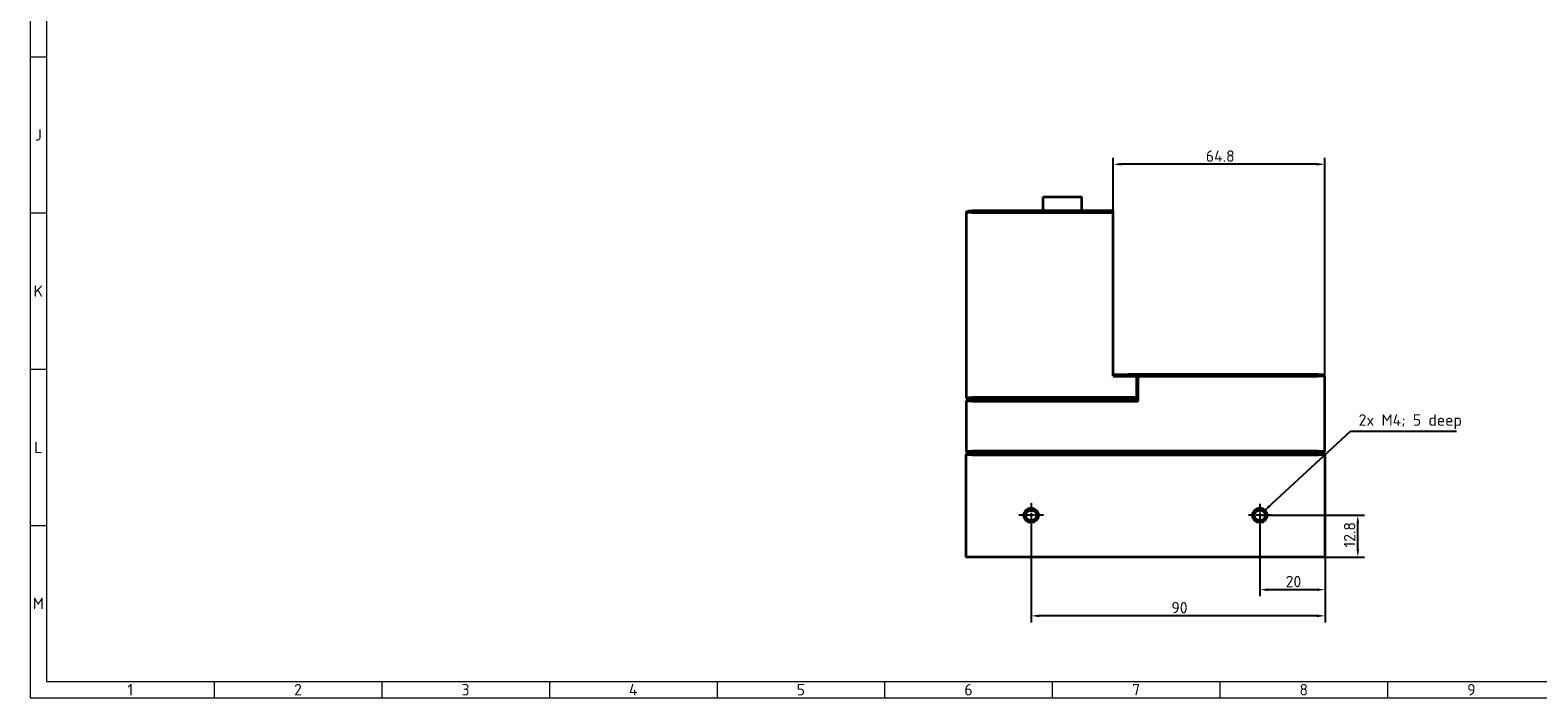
# Model space of a CAD drawing. Header units: millimetres. Extents: x 5 to 836, y 5 to 589.
# Tile 1 of 11: x 5 to 467, y 5 to 209. Entities that reach past the tile are written whole.
import ezdxf

# ---------------------------------------------------------------- set-up
doc = ezdxf.new("R2010")
doc.units = ezdxf.units.MM
doc.linetypes.add('CHAIN', pattern=[0.3543, 0.2362, -0.0295, 0.0591, -0.0295])
doc.linetypes.add('LONG_DASH_DOTTED', pattern=[0.3001, 0.2362, -0.0295, 0.0049, -0.0295])
for name, color, linetype, lineweight in [('Bemaßung (ISO)', 7, 'Continuous', 25), ('Mittelpunktmarkierung (ISO)', 7, 'LONG_DASH_DOTTED', 25), ('Rahmen (ISO)', 7, 'Continuous', 70), ('Sichtbar (ISO)', 7, 'Continuous', 35), ('Sichtbar schmal (ISO)', 7, 'Continuous', 18), ('Symbol (ISO)', 7, 'Continuous', 25)]:
    doc.layers.add(name, color=color, linetype=linetype, lineweight=lineweight)
doc.styles.add('Notiztext (ISO)', font='isocpeur.ttf')
doc.dimstyles.new('Standard (ISO)', dxfattribs={"dimtxt": 3.5, "dimasz": 2.5, "dimexe": 2, "dimexo": 0, "dimgap": 0.762, "dimtad": 1, "dimtoh": 1, "dimdec": 8, "dimdsep": 46, "dimtxsty": 'Notiztext (ISO)', "dimcen": 0.09, "dimdle": 10, "dimclrd": 256, "dimclre": 256, "dimclrt": 256, "dimadec": 6, "dimazin": 2, "dimtfac": 0.514286, "dimtdec": 3, "dimtmove": 0, "dimatfit": 3, "dimfxl": 1, "dimtolj": 1, "dimlwd": -1, "dimlwe": -1, "dimarcsym": 0})
doc.dimstyles.new('Standard (ISO)$7', dxfattribs={"dimtxt": 3.5, "dimasz": 2.5, "dimexe": 2, "dimexo": 0, "dimgap": 0.762, "dimtad": 1, "dimtoh": 1, "dimdec": 8, "dimdsep": 46, "dimtxsty": 'Notiztext (ISO)', "dimcen": 0.09, "dimdle": 10, "dimclrd": 256, "dimclre": 256, "dimclrt": 256, "dimadec": 6, "dimazin": 2, "dimtfac": 0.514286, "dimtdec": 3, "dimtmove": 0, "dimatfit": 3, "dimfxl": 1, "dimtolj": 1, "dimlwd": -1, "dimlwe": -1, "dimarcsym": 0})

# ---------------------------------------------------------------- blocks, each defined once
blk = doc.blocks.new('Ränder Basler-A1')
at = {"layer": 'Rahmen (ISO)', "color": 7, "lineweight": 18}
for p, q in [((5, 589), (5, 5)), ((5, 5), (836, 5))]:
    blk.add_line(p, q, dxfattribs=at)
at = {"layer": 'Rahmen (ISO)', "lineweight": 18}
for p, q in [((10, 249.17), (10, 201.33)), ((5, 201.33), (10, 201.33)), ((10, 201.33), (10, 153.5)), ((5, 153.5), (10, 153.5)), ((10, 153.5), (10, 105.67)), ((5, 105.67), (10, 105.67)), ((10, 105.67), (10, 57.83)), ((5, 57.83), (10, 57.83)), ((10, 57.83), (10, 10)), ((10, 10), (831, 10)), ((61.31, 10), (61.31, 5)), ((112.62, 10), (112.62, 5)), ((163.94, 10), (163.94, 5)), ((215.25, 10), (215.25, 5)), ((266.56, 10), (266.56, 5)), ((317.88, 10), (317.88, 5)), ((369.19, 10), (369.19, 5)), ((420.5, 10), (420.5, 5))]:
    blk.add_line(p, q, dxfattribs=at)
at = {"layer": 'Rahmen (ISO)', "char_height": 3.5, "attachment_point": 5, "style": 'Notiztext (ISO)'}
for s, insert in [('\\fISOCPEUR|b0|i0;J', (7.5, 177.42)), ('\\fISOCPEUR|b0|i0;K', (7.5, 129.58)), ('\\fISOCPEUR|b0|i0;L', (7.5, 81.75)), ('\\fISOCPEUR|b0|i0;M', (7.5, 33.92)), ('\\fISOCPEUR|b0|i0;1', (35.66, 7.5)), ('\\fISOCPEUR|b0|i0;2', (86.97, 7.5)), ('\\fISOCPEUR|b0|i0;3', (138.28, 7.5)), ('\\fISOCPEUR|b0|i0;4', (189.59, 7.5)), ('\\fISOCPEUR|b0|i0;5', (240.91, 7.5)), ('\\fISOCPEUR|b0|i0;6', (292.22, 7.5)), ('\\fISOCPEUR|b0|i0;7', (343.53, 7.5)), ('\\fISOCPEUR|b0|i0;8', (394.84, 7.5)), ('\\fISOCPEUR|b0|i0;9', (446.16, 7.5))]:
    blk.add_mtext(s, dxfattribs=dict(at, insert=insert))
at = {"layer": 'Rahmen (ISO)', "color": 9, "true_color": 0xc0c0c0, "insert": (25, 25), "char_height": 10, "attachment_point": 4, "rotation": 90, "style": 'Notiztext (ISO)'}
blk.add_mtext('\\fISOCPEUR|b0|i0;{\\H10.0000;                              }', dxfattribs=at)
blk = doc.blocks.new('*D10')
at = {"layer": 'Bemaßung (ISO)', "transparency": 16777216}
for p, q in [((336.5, 153.62), (336.5, 170.42)), ((398.8, 168.42), (339, 168.42)), ((401.3, 103.55), (401.3, 170.42))]:
    blk.add_line(p, q, dxfattribs=at)
for points in [[(339, 168.83), (339, 168), (336.5, 168.42)], [(398.8, 168.83), (398.8, 168), (401.3, 168.42)]]:
    blk.add_solid(points, dxfattribs=at)
at = {"layer": 'Defpoints', "color": 0, "transparency": 16777216}
for p in [(336.5, 168.42), (336.5, 153.62), (401.3, 103.55)]:
    blk.add_point(p, dxfattribs=at)
at = {"layer": 'Bemaßung (ISO)', "transparency": 16777216, "insert": (364.86, 172.68), "char_height": 3.5, "attachment_point": 1, "style": 'Notiztext (ISO)'}
blk.add_mtext('\\A1;64.8', dxfattribs=at)
blk = doc.blocks.new('*D11')
at = {"layer": 'Bemaßung (ISO)', "transparency": 16777216}
for p, q in [((381.4, 57.42), (381.4, 36.12)), ((401.4, 48.12), (401.4, 36.12)), ((398.9, 38.12), (383.9, 38.12))]:
    blk.add_line(p, q, dxfattribs=at)
for points in [[(383.9, 38.53), (383.9, 37.7), (381.4, 38.12)], [(398.9, 38.53), (398.9, 37.7), (401.4, 38.12)]]:
    blk.add_solid(points, dxfattribs=at)
at = {"layer": 'Defpoints', "color": 0, "transparency": 16777216}
for p in [(381.4, 57.42), (401.4, 48.12), (381.4, 38.12)]:
    blk.add_point(p, dxfattribs=at)
at = {"layer": 'Bemaßung (ISO)', "transparency": 16777216, "insert": (389.31, 42.38), "char_height": 3.5, "attachment_point": 1, "style": 'Notiztext (ISO)'}
blk.add_mtext('\\A1;20', dxfattribs=at)
blk = doc.blocks.new('*D12')
at = {"layer": 'Bemaßung (ISO)', "transparency": 16777216}
for p, q in [((311.4, 57.17), (311.4, 28.12)), ((401.4, 48.12), (401.4, 28.12)), ((398.9, 30.12), (313.9, 30.12))]:
    blk.add_line(p, q, dxfattribs=at)
for points in [[(313.9, 30.53), (313.9, 29.7), (311.4, 30.12)], [(398.9, 30.53), (398.9, 29.7), (401.4, 30.12)]]:
    blk.add_solid(points, dxfattribs=at)
at = {"layer": 'Defpoints', "color": 0, "transparency": 16777216}
for p in [(311.4, 57.17), (401.4, 48.12), (311.4, 30.12)]:
    blk.add_point(p, dxfattribs=at)
at = {"layer": 'Bemaßung (ISO)', "transparency": 16777216, "insert": (354.31, 34.38), "char_height": 3.5, "attachment_point": 1, "style": 'Notiztext (ISO)'}
blk.add_mtext('\\A1;90', dxfattribs=at)
blk = doc.blocks.new('*D13')
at = {"layer": 'Bemaßung (ISO)', "transparency": 16777216}
for p, q in [((381.4, 60.92), (413.4, 60.92)), ((411.4, 50.62), (411.4, 58.42)), ((399.4, 48.12), (413.4, 48.12))]:
    blk.add_line(p, q, dxfattribs=at)
for points in [[(410.98, 58.42), (411.81, 58.42), (411.4, 60.92)], [(410.98, 50.62), (411.81, 50.62), (411.4, 48.12)]]:
    blk.add_solid(points, dxfattribs=at)
at = {"layer": 'Defpoints', "color": 0, "transparency": 16777216}
for p in [(381.4, 60.92), (411.4, 60.92), (399.4, 48.12)]:
    blk.add_point(p, dxfattribs=at)
at = {"layer": 'Bemaßung (ISO)', "transparency": 16777216, "insert": (407.14, 51.03), "char_height": 3.5, "attachment_point": 1, "rotation": 90, "style": 'Notiztext (ISO)'}
blk.add_mtext('\\A1;12.8', dxfattribs=at)

msp = doc.modelspace()

# ---------------------------------------------------------------- linework, layer by layer
at = {"layer": 'Mittelpunktmarkierung (ISO)', "linetype": 'CHAIN', "ltscale": 8.333956}
for p, q in [((311.39724104, 64.66722222), (311.39724104, 57.16722222)), ((315.14724104, 60.91722222), (307.64724104, 60.91722222))]:
    msp.add_line(p, q, dxfattribs=at)
at = {"layer": 'Mittelpunktmarkierung (ISO)', "linetype": 'CHAIN', "ltscale": 7.778352}
for p, q in [((384.89724104, 60.91722222), (377.89724104, 60.91722222)), ((381.39724104, 64.41722222), (381.39724104, 57.41722222))]:
    msp.add_line(p, q, dxfattribs=at)
at = {"layer": 'Sichtbar (ISO)'}
for p, q in [((315.04724104, 158.41722222), (326.94724104, 158.41722222)), ((315.04724104, 154.11722222), (315.04724104, 158.41722222)), ((326.94724104, 154.11722222), (326.94724104, 158.41722222)), ((291.49724104, 153.61722222), (291.99724104, 154.11722222)), ((293.49724104, 153.61722222), (291.49724104, 153.61722222)), ((291.49724104, 153.61722222), (291.49724104, 96.94722222)), ((291.99724104, 154.11722222), (293.49724104, 154.11722222)), ((336.49724104, 154.11722222), (293.49724104, 154.11722222)), ((293.49724104, 153.61722222), (336.49724104, 153.61722222)), ((336.49724104, 153.61722222), (336.49724104, 154.11722222)), ((336.49724104, 103.54722222), (336.49724104, 153.61722222)), ((343.64724104, 103.94722222), (336.49724104, 103.94722222)), ((336.49724104, 103.54722222), (343.64724104, 103.54722222)), ((336.99724104, 103.94722222), (336.99724104, 104.04722222)), ((336.99724104, 104.04722222), (341.14724104, 104.04722222)), ((344.14724104, 104.04722222), (341.14724104, 104.04722222)), ((343.64724104, 103.54722222), (343.64724104, 103.94722222)), ((343.64724104, 103.54722222), (343.64724104, 96.94722222)), ((344.14724104, 104.04722222), (344.14724104, 103.54722222)), ((399.29724104, 104.04722222), (344.14724104, 104.04722222)), ((344.14724104, 103.54722222), (399.29724104, 103.54722222)), ((344.14724104, 95.84722222), (344.14724104, 103.54722222)), ((399.29724104, 104.04722222), (400.79724104, 104.04722222)), ((401.29724104, 103.54722222), (399.29724104, 103.54722222)), ((401.29724104, 103.54722222), (400.79724104, 104.04722222)), ((401.29724104, 80.54722222), (401.29724104, 103.54722222)), ((291.49724104, 96.94722222), (293.49724104, 96.94722222)), ((291.99724104, 96.44722222), (291.49724104, 96.94722222)), ((343.64724104, 96.94722222), (293.49724104, 96.94722222)), ((343.64724104, 96.44722222), (343.64724104, 96.94722222)), ((291.99724104, 96.34722222), (291.49724104, 95.84722222)), ((291.49724104, 95.84722222), (291.49724104, 80.54722222)), ((293.49724104, 95.84722222), (291.49724104, 95.84722222)), ((293.49724104, 96.44722222), (291.99724104, 96.44722222)), ((291.99724104, 96.34722222), (293.49724104, 96.34722222)), ((293.09724104, 96.44722222), (293.09724104, 96.34722222)), ((293.49724104, 96.44722222), (343.64724104, 96.44722222)), ((344.14724104, 96.34722222), (293.49724104, 96.34722222)), ((293.49724104, 95.84722222), (344.14724104, 95.84722222)), ((332.49724104, 96.34722222), (332.49724104, 96.44722222)), ((336.99724104, 96.34722222), (336.99724104, 96.44722222)), ((338.29724104, 96.44722222), (338.29724104, 96.34722222)), ((341.29724104, 96.44722222), (341.29724104, 96.34722222)), ((291.39724104, 79.44722222), (291.89724104, 79.94722222)), ((293.39724104, 79.44722222), (291.39724104, 79.44722222)), ((291.39724104, 79.44722222), (291.39724104, 48.11722222)), ((291.49724104, 80.54722222), (293.49724104, 80.54722222)), ((291.99724104, 80.04722222), (291.49724104, 80.54722222)), ((291.89724104, 79.94722222), (293.39724104, 79.94722222)), ((293.49724104, 80.04722222), (291.99724104, 80.04722222)), ((293.09724104, 80.04722222), (293.09724104, 79.94722222)), ((399.39724104, 79.94722222), (293.39724104, 79.94722222)), ((293.39724104, 79.44722222), (399.39724104, 79.44722222)), ((399.29724104, 80.54722222), (293.49724104, 80.54722222)), ((293.49724104, 80.04722222), (399.29724104, 80.04722222)), ((398.39724104, 79.94722222), (398.39724104, 80.04722222)), ((399.29724104, 80.54722222), (401.29724104, 80.54722222)), ((400.79724104, 80.04722222), (399.29724104, 80.04722222)), ((399.39724104, 79.94722222), (400.89724104, 79.94722222)), ((401.39724104, 79.44722222), (399.39724104, 79.44722222)), ((399.64724104, 79.94722222), (399.64724104, 80.04722222)), ((401.29724104, 80.54722222), (400.79724104, 80.04722222)), ((401.39724104, 79.44722222), (400.89724104, 79.94722222)), ((401.39724104, 48.11722222), (401.39724104, 79.44722222)), ((293.39724104, 48.11722222), (291.39724104, 48.11722222)), ((399.39724104, 48.11722222), (293.39724104, 48.11722222)), ((401.39724104, 48.11722222), (399.39724104, 48.11722222))]:
    msp.add_line(p, q, dxfattribs=at)
for centre, radius in [((311.39724104, 60.91722222), 2.25), ((311.39724104, 60.91722222), 1.62111388), ((381.39724104, 60.91722222), 2.25), ((381.39724104, 60.91722222), 1.62111388)]:
    msp.add_circle(centre, radius, dxfattribs=at)
at = {"layer": 'Sichtbar schmal (ISO)'}
for p, q in [((338.59824104, 96.44722222), (338.59824104, 96.34722222)), ((340.99624104, 96.34722222), (340.99624104, 96.44722222))]:
    msp.add_line(p, q, dxfattribs=at)
for centre, end in [((311.39724104, 60.91722222), 80), ((381.39724104, 60.91722222), 79.9999999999)]:
    msp.add_arc(centre, 2, 170, end, dxfattribs=at)

# ---------------------------------------------------------------- block references
msp.add_blockref('Ränder Basler-A1', (0, 0))

# ---------------------------------------------------------------- texts
at = {"layer": 'Symbol (ISO)', "insert": (411.64038029, 87.28728447), "char_height": 3.4999999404, "width": 30.9164936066, "attachment_point": 7, "line_spacing_factor": 0.6125, "style": 'Notiztext (ISO)'}
msp.add_mtext('\\fISOCPEUR|b0|i0;2x M4; 5 deep', dxfattribs=at)

# ---------------------------------------------------------------- dimensions: what is measured, and where the dimension line sits
at = {"layer": 'Bemaßung (ISO)'}
for base, p1, p2, picture, middle in [((336.4972410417, 168.417221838), (401.2972410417, 103.5472222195), (336.4972410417, 153.6172222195), '*D10', (368.8872410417, 168.417221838)), ((311.3972410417, 30.117222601), (401.3972410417, 48.1172222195), (311.3972410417, 57.1672222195), '*D12', (356.4072410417, 30.117222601)), ((381.3972410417, 38.117222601), (401.3972410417, 48.1172222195), (381.3972410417, 57.4172222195), '*D11', (391.4072410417, 38.117222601))]:
    dim = msp.add_linear_dim(base=base, p1=p1, p2=p2, dimstyle='Standard (ISO)', override={"dimgap": 0.762, "dimtoh": 0, "dimdec": 8, "dimtol": 0, "dimlim": 0, "dimtp": 0, "dimtm": 0, "dimtdec": 3, "dimtofl": 0, "dimatfit": 1}, dxfattribs=at)
    dim.commit()
    dim.dimension.update_dxf_attribs({"geometry": picture, "text_midpoint": middle, "dimtype": 160})
dim = msp.add_linear_dim(base=(411.3972419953, 60.9172222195), p1=(399.3972410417, 48.1172222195), p2=(381.3972410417, 60.9172222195), angle=90, dimstyle='Standard (ISO)', override={"dimgap": 0.762, "dimtoh": 0, "dimdec": 8, "dimtol": 0, "dimlim": 0, "dimtp": 0, "dimtm": 0, "dimtdec": 3, "dimtofl": 0, "dimatfit": 1}, dxfattribs=at)
dim.commit()
dim.dimension.update_dxf_attribs({"geometry": '*D13', "text_midpoint": (411.3972419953, 54.5272222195), "dimtype": 160})

# ---------------------------------------------------------------- leaders
at = {"layer": 'Symbol (ISO)', "annotation_type": 0, "has_hookline": 1, "hookline_direction": 0, "text_width": 29.92499854}
msp.add_leader([(382.54354166, 62.06352284), (409.14038029, 86.70395115), (411.64038029, 86.70395115)], dimstyle='Standard (ISO)$7', override={"dimgap": 0, "dimtad": 1}, dxfattribs=at)

doc.saveas('drawing.dxf')
